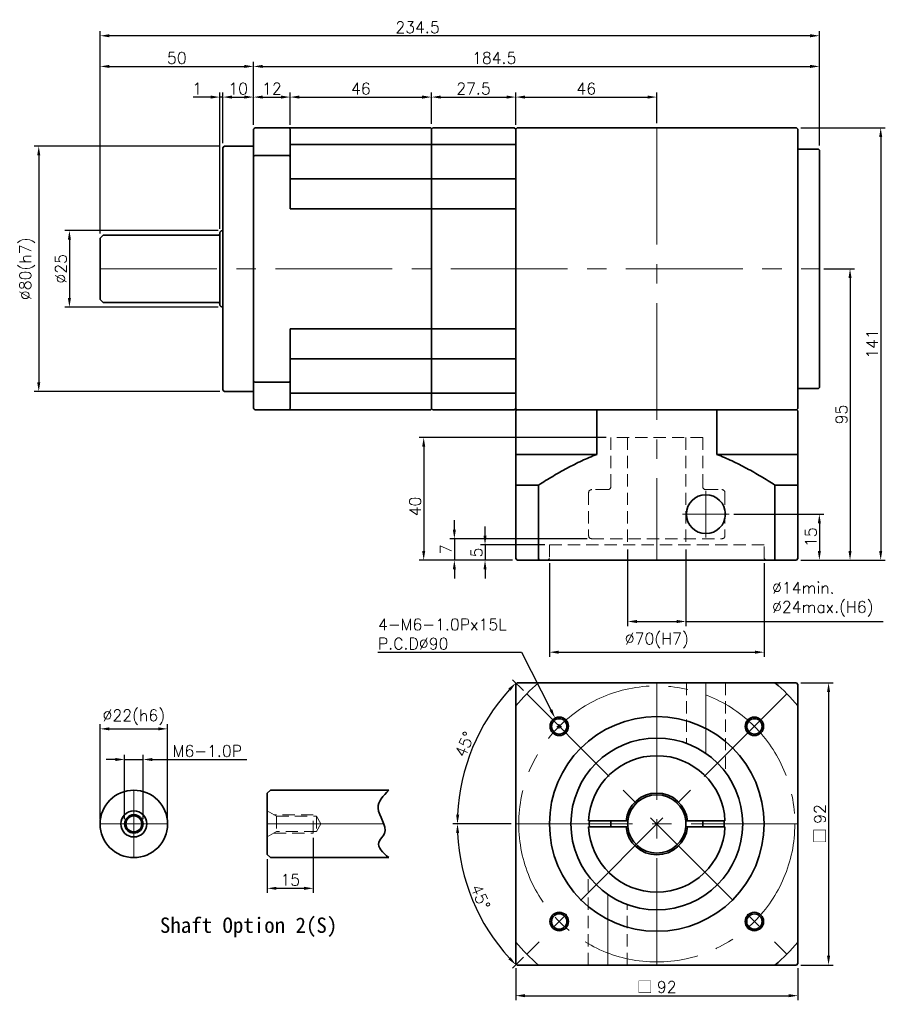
# Model space of a CAD drawing. Header units: millimetres. Extents: x -379 to 74, y -59 to 262.
# Tile 2 of 2: x -208 to 74, y -59 to 262. Entities that reach past the tile are written whole.
import ezdxf

# ---------------------------------------------------------------- set-up
doc = ezdxf.new("R2010")
doc.units = ezdxf.units.MM
doc.header["$LTSCALE"] = 2
doc.linetypes.add('CENTER2', pattern=[28.575, 19.05, -3.175, 3.175, -3.175])
doc.linetypes.add('JIS_02_2.0', pattern=[3, 2, -1])
doc.layers.get('0').update_dxf_attribs({"lineweight": 35})
for name, color, linetype, lineweight in [('DIM', 6, 'Continuous', 18), ('中心線', 1, 'CENTER2', 18), ('虛線', 5, 'JIS_02_2.0', 18)]:
    doc.layers.add(name, color=color, linetype=linetype, lineweight=lineweight)
doc.styles.get("Standard").update_dxf_attribs({"font": 'romans.shx'})
doc.dimstyles.new('R', dxfattribs={"dimscale": 1.5, "dimtxt": 2.5, "dimasz": 2, "dimexe": 1, "dimexo": 1, "dimgap": 0.6, "dimtad": 1, "dimtoh": 1, "dimdec": 4, "dimdsep": 46, "dimtxsty": 'Standard', "dimcen": 0.5, "dimdle": 1, "dimclrt": 7, "dimadec": 4, "dimazin": 2, "dimtfac": 1, "dimtdec": 4, "dimtofl": 0, "dimtmove": 0, "dimatfit": 3, "dimfxl": 0, "dimtolj": 1, "dimarcsym": 0})
doc.dimstyles.get("Standard").update_dxf_attribs({"dimscale": 1.5, "dimtxt": 2.5, "dimasz": 2, "dimexe": 1, "dimexo": 1, "dimgap": 0.6, "dimtad": 1, "dimdec": 4, "dimdsep": 46, "dimtxsty": 'Standard', "dimcen": 0.5, "dimdle": 1, "dimclrt": 7, "dimadec": 4, "dimazin": 2, "dimtfac": 1, "dimtdec": 4, "dimtofl": 0, "dimtmove": 0, "dimatfit": 3, "dimfxl": 0, "dimtolj": 1, "dimarcsym": 0})

# ---------------------------------------------------------------- blocks, each defined once
blk = doc.blocks.new('*D9')
at = {"layer": 'Defpoints', "color": 0, "transparency": 16777216}
for p in [(-131.5, 237), (-131.5, 226.5), (-141.5, 220.5)]:
    blk.add_point(p, dxfattribs=at)
at = {"layer": 'DIM', "color": 0, "lineweight": -2, "transparency": 16777216}
for p, q in [((-141.5, 222), (-141.5, 238.5)), ((-131.5, 228), (-131.5, 238.5)), ((-138.5, 237), (-134.5, 237))]:
    blk.add_line(p, q, dxfattribs=at)
at = {"layer": 'DIM', "color": 0, "transparency": 16777216}
for points in [[(-138.5, 237.5), (-138.5, 236.5), (-141.5, 237)], [(-134.5, 237.5), (-134.5, 236.5), (-131.5, 237)]]:
    blk.add_solid(points, dxfattribs=at)
at = {"layer": 'DIM', "color": 7, "transparency": 16777216, "insert": (-136.5, 239.77), "char_height": 3.75, "attachment_point": 5}
blk.add_mtext('\\A1;10', dxfattribs=at)
blk = doc.blocks.new('*D10')
at = {"layer": 'Defpoints', "color": 0, "transparency": 16777216}
for p in [(-119.5, 237), (-131.5, 226.5), (-119.5, 226.5)]:
    blk.add_point(p, dxfattribs=at)
at = {"layer": 'DIM', "color": 0, "lineweight": -2, "transparency": 16777216}
for p, q in [((-131.5, 228), (-131.5, 238.5)), ((-119.5, 228), (-119.5, 238.5)), ((-128.5, 237), (-122.5, 237))]:
    blk.add_line(p, q, dxfattribs=at)
at = {"layer": 'DIM', "color": 0, "transparency": 16777216}
for points in [[(-128.5, 237.5), (-128.5, 236.5), (-131.5, 237)], [(-122.5, 237.5), (-122.5, 236.5), (-119.5, 237)]]:
    blk.add_solid(points, dxfattribs=at)
at = {"layer": 'DIM', "color": 7, "transparency": 16777216, "insert": (-125.5, 239.77), "char_height": 3.75, "attachment_point": 5}
blk.add_mtext('\\A1;12', dxfattribs=at)
blk = doc.blocks.new('*D11')
at = {"layer": 'Defpoints', "color": 0, "transparency": 16777216}
for p in [(-181.5, 257), (53, 219.7), (-181.5, 191)]:
    blk.add_point(p, dxfattribs=at)
at = {"layer": 'DIM', "color": 0, "lineweight": -2, "transparency": 16777216}
for p, q in [((-181.5, 192.5), (-181.5, 258.5)), ((50, 257), (-178.5, 257)), ((53, 221.2), (53, 258.5))]:
    blk.add_line(p, q, dxfattribs=at)
at = {"layer": 'DIM', "color": 0, "transparency": 16777216}
for points in [[(-178.5, 257.5), (-178.5, 256.5), (-181.5, 257)], [(50, 257.5), (50, 256.5), (53, 257)]]:
    blk.add_solid(points, dxfattribs=at)
at = {"layer": 'DIM', "color": 7, "transparency": 16777216, "insert": (-78, 259.77), "char_height": 3.75, "attachment_point": 5}
blk.add_mtext('\\A1;234.5', dxfattribs=at)
blk = doc.blocks.new('*D12')
at = {"layer": 'Defpoints', "color": 0, "transparency": 16777216}
for p in [(45.5, 227), (45.5, 86), (73, 86)]:
    blk.add_point(p, dxfattribs=at)
at = {"layer": 'DIM', "color": 0, "lineweight": -2, "transparency": 16777216}
for p, q in [((47, 227), (74.5, 227)), ((73, 224), (73, 89)), ((47, 86), (74.5, 86))]:
    blk.add_line(p, q, dxfattribs=at)
at = {"layer": 'DIM', "color": 0, "transparency": 16777216}
for points in [[(72.5, 224), (73.5, 224), (73, 227)], [(72.5, 89), (73.5, 89), (73, 86)]]:
    blk.add_solid(points, dxfattribs=at)
at = {"layer": 'DIM', "color": 7, "transparency": 16777216, "insert": (70.22, 156.5), "char_height": 3.75, "attachment_point": 5, "rotation": 90}
blk.add_mtext('\\A1;141', dxfattribs=at)
blk = doc.blocks.new('*D13')
at = {"layer": 'Defpoints', "color": 0, "transparency": 16777216}
for p in [(-14.97, 126), (-76, 86), (-45.5, 86)]:
    blk.add_point(p, dxfattribs=at)
at = {"layer": 'DIM', "color": 0, "lineweight": -2, "transparency": 16777216}
for p, q in [((-16.47, 126), (-77.5, 126)), ((-76, 123), (-76, 89)), ((-47, 86), (-77.5, 86))]:
    blk.add_line(p, q, dxfattribs=at)
at = {"layer": 'DIM', "color": 0, "transparency": 16777216}
for points in [[(-76.5, 123), (-75.5, 123), (-76, 126)], [(-76.5, 89), (-75.5, 89), (-76, 86)]]:
    blk.add_solid(points, dxfattribs=at)
at = {"layer": 'DIM', "color": 7, "transparency": 16777216, "insert": (-78.78, 103.5), "char_height": 3.75, "attachment_point": 5, "rotation": 90}
blk.add_mtext('\\A1;40', dxfattribs=at)
blk = doc.blocks.new('*D14')
at = {"layer": 'Defpoints', "color": 0, "transparency": 16777216}
for p in [(-35, 91), (-56, 86), (-45.5, 86)]:
    blk.add_point(p, dxfattribs=at)
at = {"layer": 'DIM', "color": 0, "lineweight": -2, "transparency": 16777216}
for p, q in [((-56, 94), (-56, 97)), ((-36.5, 91), (-57.5, 91)), ((-56, 91), (-56, 86)), ((-47, 86), (-57.5, 86)), ((-56, 83), (-56, 80))]:
    blk.add_line(p, q, dxfattribs=at)
at = {"layer": 'DIM', "color": 0, "transparency": 16777216}
for points in [[(-56.5, 94), (-55.5, 94), (-56, 91)], [(-56.5, 83), (-55.5, 83), (-56, 86)]]:
    blk.add_solid(points, dxfattribs=at)
at = {"layer": 'DIM', "color": 7, "transparency": 16777216, "insert": (-58.78, 88.5), "char_height": 3.75, "attachment_point": 5, "rotation": 90}
blk.add_mtext('\\A1;5', dxfattribs=at)
blk = doc.blocks.new('*D15')
at = {"layer": 'Defpoints', "color": 0, "transparency": 16777216}
for p in [(23.62, 101), (45.5, 86), (53, 86)]:
    blk.add_point(p, dxfattribs=at)
at = {"layer": 'DIM', "color": 0, "lineweight": -2, "transparency": 16777216}
for p, q in [((25.12, 101), (54.5, 101)), ((53, 98), (53, 89)), ((47, 86), (54.5, 86))]:
    blk.add_line(p, q, dxfattribs=at)
at = {"layer": 'DIM', "color": 0, "transparency": 16777216}
for points in [[(52.5, 98), (53.5, 98), (53, 101)], [(52.5, 89), (53.5, 89), (53, 86)]]:
    blk.add_solid(points, dxfattribs=at)
at = {"layer": 'DIM', "color": 7, "transparency": 16777216, "insert": (50.22, 93.5), "char_height": 3.75, "attachment_point": 5, "rotation": 90}
blk.add_mtext('\\A1;15', dxfattribs=at)
blk = doc.blocks.new('*D16')
at = {"layer": 'Defpoints', "color": 0, "transparency": 16777216}
for p in [(-141.5, 237), (-141.5, 220.5), (-142.5, 192.5)]:
    blk.add_point(p, dxfattribs=at)
at = {"layer": 'DIM', "color": 0, "lineweight": -2, "transparency": 16777216}
for p, q in [((-142.5, 194), (-142.5, 238.5)), ((-141.5, 222), (-141.5, 238.5)), ((-145.5, 237), (-151.19, 237)), ((-141.5, 237), (-142.5, 237)), ((-138.5, 237), (-135.5, 237))]:
    blk.add_line(p, q, dxfattribs=at)
at = {"layer": 'DIM', "color": 0, "transparency": 16777216}
for points in [[(-145.5, 237.5), (-145.5, 236.5), (-142.5, 237)], [(-138.5, 237.5), (-138.5, 236.5), (-141.5, 237)]]:
    blk.add_solid(points, dxfattribs=at)
at = {"layer": 'DIM', "color": 7, "transparency": 16777216, "insert": (-149.85, 239.77), "char_height": 3.75, "attachment_point": 5}
blk.add_mtext('\\A1;1', dxfattribs=at)
blk = doc.blocks.new('*D17')
at = {"layer": 'Defpoints', "color": 0, "transparency": 16777216}
for p in [(-141.5, 193.5), (-191.5, 168.5), (-141.5, 168.5)]:
    blk.add_point(p, dxfattribs=at)
at = {"layer": 'DIM', "color": 0, "lineweight": -2, "transparency": 16777216}
for p, q in [((-143, 193.5), (-193, 193.5)), ((-191.5, 190.5), (-191.5, 171.5)), ((-143, 168.5), (-193, 168.5))]:
    blk.add_line(p, q, dxfattribs=at)
at = {"layer": 'DIM', "color": 0, "transparency": 16777216}
for points in [[(-192, 190.5), (-191, 190.5), (-191.5, 193.5)], [(-192, 171.5), (-191, 171.5), (-191.5, 168.5)]]:
    blk.add_solid(points, dxfattribs=at)
at = {"layer": 'DIM', "color": 7, "transparency": 16777216, "insert": (-194.28, 181), "char_height": 3.75, "attachment_point": 5, "rotation": 90}
blk.add_mtext('\\A1;%%c25', dxfattribs=at)
blk = doc.blocks.new('*D18')
at = {"layer": 'Defpoints', "color": 0, "transparency": 16777216}
for p in [(-141, 221), (-201.5, 141), (-141, 141)]:
    blk.add_point(p, dxfattribs=at)
at = {"layer": 'DIM', "color": 0, "lineweight": -2, "transparency": 16777216}
for p, q in [((-142.5, 221), (-203, 221)), ((-201.5, 218), (-201.5, 144)), ((-142.5, 141), (-203, 141))]:
    blk.add_line(p, q, dxfattribs=at)
at = {"layer": 'DIM', "color": 0, "transparency": 16777216}
for points in [[(-202, 218), (-201, 218), (-201.5, 221)], [(-202, 144), (-201, 144), (-201.5, 141)]]:
    blk.add_solid(points, dxfattribs=at)
at = {"layer": 'DIM', "color": 7, "transparency": 16777216, "insert": (-205.26, 181), "char_height": 3.75, "attachment_point": 5, "rotation": 90}
blk.add_mtext('\\A1;%%c80(h7)', dxfattribs=at)
blk = doc.blocks.new('*D21')
at = {"layer": 'Defpoints', "color": 0, "transparency": 16777216}
for p in [(-33.18, 34.5), (-30.46, 29.15)]:
    blk.add_point(p, dxfattribs=at)
at = {"layer": 'DIM', "color": 0, "lineweight": -2, "transparency": 16777216}
for p, q in [((-90.91, 56), (-44.12, 56)), ((-44.12, 56), (-34.54, 37.17)), ((-31.82, 31.07), (-31.82, 32.57)), ((-32.57, 31.82), (-31.07, 31.82))]:
    blk.add_line(p, q, dxfattribs=at)
at = {"layer": 'DIM', "color": 0, "transparency": 16777216}
blk.add_solid([(-34.09, 37.4), (-34.98, 36.95), (-33.18, 34.5)], dxfattribs=at)
at = {"layer": 'DIM', "color": 7, "transparency": 16777216, "insert": (-90.91, 66.9), "char_height": 3.75, "attachment_point": 1}
blk.add_mtext('\\A1;4-M6-1.0Px15L\\PP.C.D%%C90', dxfattribs=at)
blk = doc.blocks.new('*D22')
at = {"layer": 'Defpoints', "color": 0, "transparency": 16777216}
for p in [(-9.5, 91), (9.5, 91), (9.5, 66)]:
    blk.add_point(p, dxfattribs=at)
at = {"layer": 'DIM', "color": 0, "lineweight": -2, "transparency": 16777216}
for p, q in [((-9.5, 89.5), (-9.5, 64.5)), ((9.5, 89.5), (9.5, 64.5)), ((-6.5, 66), (6.5, 66)), ((9.5, 66), (73.82, 66))]:
    blk.add_line(p, q, dxfattribs=at)
at = {"layer": 'DIM', "color": 0, "transparency": 16777216}
for points in [[(-6.5, 66.5), (-6.5, 65.5), (-9.5, 66)], [(6.5, 66.5), (6.5, 65.5), (9.5, 66)]]:
    blk.add_solid(points, dxfattribs=at)
at = {"layer": 'DIM', "color": 7, "transparency": 16777216, "insert": (37.56, 78.86), "char_height": 3.75, "attachment_point": 1}
blk.add_mtext('\\A1;%%C14min.\\P%%C24max.(H6)', dxfattribs=at)
blk = doc.blocks.new('*D23')
at = {"layer": 'Defpoints', "color": 0, "transparency": 16777216}
for p in [(-35, 86.5), (35, 86.5), (35, 56)]:
    blk.add_point(p, dxfattribs=at)
at = {"layer": 'DIM', "color": 0, "lineweight": -2, "transparency": 16777216}
for p, q in [((-35, 85), (-35, 54.5)), ((35, 85), (35, 54.5)), ((-32, 56), (32, 56))]:
    blk.add_line(p, q, dxfattribs=at)
at = {"layer": 'DIM', "color": 0, "transparency": 16777216}
for points in [[(-32, 56.5), (-32, 55.5), (-35, 56)], [(32, 56.5), (32, 55.5), (35, 56)]]:
    blk.add_solid(points, dxfattribs=at)
at = {"layer": 'DIM', "color": 7, "transparency": 16777216, "insert": (0, 59.76), "char_height": 3.75, "attachment_point": 5}
blk.add_mtext('\\A1;%%c70(H7)', dxfattribs=at)
blk = doc.blocks.new('*D31')
at = {"layer": 'Defpoints', "color": 0, "transparency": 16777216}
for p in [(53, 247), (-131.5, 226.5), (53, 219.7)]:
    blk.add_point(p, dxfattribs=at)
at = {"layer": 'DIM', "color": 0, "lineweight": -2, "transparency": 16777216}
for p, q in [((-131.5, 228), (-131.5, 248.5)), ((53, 221.2), (53, 248.5)), ((-128.5, 247), (50, 247))]:
    blk.add_line(p, q, dxfattribs=at)
at = {"layer": 'DIM', "color": 0, "transparency": 16777216}
for points in [[(-128.5, 247.5), (-128.5, 246.5), (-131.5, 247)], [(50, 247.5), (50, 246.5), (53, 247)]]:
    blk.add_solid(points, dxfattribs=at)
at = {"layer": 'DIM', "color": 7, "transparency": 16777216, "insert": (-53, 249.77), "char_height": 3.75, "attachment_point": 5}
blk.add_mtext('\\A1;184.5', dxfattribs=at)
blk = doc.blocks.new('*D32')
at = {"layer": 'Defpoints', "color": 0, "transparency": 16777216}
for p in [(53, 181), (45.5, 86), (63, 86)]:
    blk.add_point(p, dxfattribs=at)
at = {"layer": 'DIM', "color": 0, "lineweight": -2, "transparency": 16777216}
for p, q in [((54.5, 181), (64.5, 181)), ((63, 178), (63, 89)), ((47, 86), (64.5, 86))]:
    blk.add_line(p, q, dxfattribs=at)
at = {"layer": 'DIM', "color": 0, "transparency": 16777216}
for points in [[(62.5, 178), (63.5, 178), (63, 181)], [(62.5, 89), (63.5, 89), (63, 86)]]:
    blk.add_solid(points, dxfattribs=at)
at = {"layer": 'DIM', "color": 7, "transparency": 16777216, "insert": (60.22, 133.5), "char_height": 3.75, "attachment_point": 5, "rotation": 90}
blk.add_mtext('\\A1;95', dxfattribs=at)
blk = doc.blocks.new('*D33')
at = {"layer": 'Defpoints', "color": 0, "transparency": 16777216}
for p in [(-21.23, 93), (-66, 86), (-45.5, 86)]:
    blk.add_point(p, dxfattribs=at)
at = {"layer": 'DIM', "color": 0, "lineweight": -2, "transparency": 16777216}
for p, q in [((-66, 96), (-66, 99)), ((-22.73, 93), (-67.5, 93)), ((-66, 93), (-66, 86)), ((-47, 86), (-67.5, 86)), ((-66, 83), (-66, 80))]:
    blk.add_line(p, q, dxfattribs=at)
at = {"layer": 'DIM', "color": 0, "transparency": 16777216}
for points in [[(-66.5, 96), (-65.5, 96), (-66, 93)], [(-66.5, 83), (-65.5, 83), (-66, 86)]]:
    blk.add_solid(points, dxfattribs=at)
at = {"layer": 'DIM', "color": 7, "transparency": 16777216, "insert": (-68.78, 89.5), "char_height": 3.75, "attachment_point": 5, "rotation": 90}
blk.add_mtext('\\A1;7', dxfattribs=at)
blk = doc.blocks.new('*D34')
at = {"layer": 'Defpoints', "color": 0, "transparency": 16777216}
for p in [(45.5, 46), (45.5, -46), (56, -46)]:
    blk.add_point(p, dxfattribs=at)
at = {"layer": 'DIM', "color": 0, "lineweight": -2, "transparency": 16777216}
for p, q in [((47, 46), (57.5, 46)), ((56, 43), (56, -43)), ((47, -46), (57.5, -46))]:
    blk.add_line(p, q, dxfattribs=at)
at = {"layer": 'DIM', "color": 0, "transparency": 16777216}
for points in [[(55.5, 43), (56.5, 43), (56, 46)], [(55.5, -43), (56.5, -43), (56, -46)]]:
    blk.add_solid(points, dxfattribs=at)
at = {"layer": 'DIM', "color": 7, "transparency": 16777216, "insert": (53.22, 0), "char_height": 3.75, "attachment_point": 5, "rotation": 90}
blk.add_mtext('\\A1;{\\fPMingLiU|b0|i0|c136|p18;□ }92', dxfattribs=at)
blk = doc.blocks.new('*D35')
at = {"layer": 'Defpoints', "color": 0, "transparency": 16777216}
for p in [(-46, -45.5), (46, -45.5), (46, -56)]:
    blk.add_point(p, dxfattribs=at)
at = {"layer": 'DIM', "color": 0, "lineweight": -2, "transparency": 16777216}
for p, q in [((-46, -47), (-46, -57.5)), ((46, -47), (46, -57.5)), ((-43, -56), (43, -56))]:
    blk.add_line(p, q, dxfattribs=at)
at = {"layer": 'DIM', "color": 0, "transparency": 16777216}
for points in [[(-43, -55.5), (-43, -56.5), (-46, -56)], [(43, -55.5), (43, -56.5), (46, -56)]]:
    blk.add_solid(points, dxfattribs=at)
at = {"layer": 'DIM', "color": 7, "transparency": 16777216, "insert": (0, -53.22), "char_height": 3.75, "attachment_point": 5}
blk.add_mtext('\\A1;{\\fPMingLiU|b0|i0|c136|p18;□ }92', dxfattribs=at)
blk = doc.blocks.new('*D36')
at = {"layer": 'Defpoints', "color": 0, "transparency": 16777216}
for p in [(-42.43, 42.43), (-56.29, 32.5), (-46, 0), (46, 0), (42.43, -42.43)]:
    blk.add_point(p, dxfattribs=at)
at = {"layer": 'DIM', "color": 0, "lineweight": -2, "transparency": 16777216}
for p, q in [((-43.49, 43.49), (-47.02, 47.02)), ((-47.5, 0), (-66.5, 0))]:
    blk.add_line(p, q, dxfattribs=at)
blk.add_arc((0, 0), 65, 137.6447, 177.3553, dxfattribs=at)
at = {"layer": 'DIM', "color": 0, "transparency": 16777216}
for points in [[(-48.4, 44.14), (-47.67, 43.45), (-45.96, 45.96)], [(-64.43, 2.99), (-65.43, 3.01), (-65, 0)]]:
    blk.add_solid(points, dxfattribs=at)
at = {"layer": 'DIM', "color": 7, "transparency": 16777216, "insert": (-62.62, 25.94), "char_height": 3.75, "attachment_point": 5, "rotation": 67.5}
blk.add_mtext('\\A1;45°', dxfattribs=at)
blk = doc.blocks.new('*D37')
at = {"layer": 'Defpoints', "color": 0, "transparency": 16777216}
for p in [(42.43, 42.43), (-46, 0), (46, 0), (-62.79, -16.82), (-42.43, -42.43)]:
    blk.add_point(p, dxfattribs=at)
at = {"layer": 'DIM', "color": 0, "lineweight": -2, "transparency": 16777216}
for p, q in [((-47.5, 0), (-66.5, 0)), ((-43.49, -43.49), (-47.02, -47.02))]:
    blk.add_line(p, q, dxfattribs=at)
blk.add_arc((0, 0), 65, 182.6447, 222.3553, dxfattribs=at)
at = {"layer": 'DIM', "color": 0, "transparency": 16777216}
for points in [[(-65.43, -3.01), (-64.43, -2.99), (-65, 0)], [(-47.67, -43.45), (-48.4, -44.14), (-45.96, -45.96)]]:
    blk.add_solid(points, dxfattribs=at)
at = {"layer": 'DIM', "color": 7, "transparency": 16777216, "insert": (-57.49, -23.81), "char_height": 3.75, "attachment_point": 5, "rotation": 292.5}
blk.add_mtext('\\A1;45°', dxfattribs=at)
blk = doc.blocks.new('*D38')
at = {"layer": 'Defpoints', "color": 0, "transparency": 16777216}
for p in [(-131.5, 247), (-131.5, 226.5), (-181.5, 191)]:
    blk.add_point(p, dxfattribs=at)
at = {"layer": 'DIM', "color": 0, "lineweight": -2, "transparency": 16777216}
for p, q in [((-181.5, 192.5), (-181.5, 248.5)), ((-131.5, 228), (-131.5, 248.5)), ((-178.5, 247), (-134.5, 247))]:
    blk.add_line(p, q, dxfattribs=at)
at = {"layer": 'DIM', "color": 0, "transparency": 16777216}
for points in [[(-178.5, 247.5), (-178.5, 246.5), (-181.5, 247)], [(-134.5, 247.5), (-134.5, 246.5), (-131.5, 247)]]:
    blk.add_solid(points, dxfattribs=at)
at = {"layer": 'DIM', "color": 7, "transparency": 16777216, "insert": (-156.5, 249.77), "char_height": 3.75, "attachment_point": 5}
blk.add_mtext('\\A1;50', dxfattribs=at)
blk = doc.blocks.new('*D39')
at = {"layer": 'Defpoints', "color": 0, "transparency": 16777216}
for p in [(-73.5, 237), (-119.5, 226.5), (-73.5, 226.8)]:
    blk.add_point(p, dxfattribs=at)
at = {"layer": 'DIM', "color": 0, "lineweight": -2, "transparency": 16777216}
for p, q in [((-119.5, 228), (-119.5, 238.5)), ((-73.5, 228.3), (-73.5, 238.5)), ((-116.5, 237), (-76.5, 237))]:
    blk.add_line(p, q, dxfattribs=at)
at = {"layer": 'DIM', "color": 0, "transparency": 16777216}
for points in [[(-116.5, 237.5), (-116.5, 236.5), (-119.5, 237)], [(-76.5, 237.5), (-76.5, 236.5), (-73.5, 237)]]:
    blk.add_solid(points, dxfattribs=at)
at = {"layer": 'DIM', "color": 7, "transparency": 16777216, "insert": (-96.5, 239.77), "char_height": 3.75, "attachment_point": 5}
blk.add_mtext('\\A1;46', dxfattribs=at)
blk = doc.blocks.new('*D40')
at = {"layer": 'Defpoints', "color": 0, "transparency": 16777216}
for p in [(-46, 237), (-73.5, 226.8), (-46, 226.5)]:
    blk.add_point(p, dxfattribs=at)
at = {"layer": 'DIM', "color": 0, "lineweight": -2, "transparency": 16777216}
for p, q in [((-73.5, 228.3), (-73.5, 238.5)), ((-46, 228), (-46, 238.5)), ((-70.5, 237), (-49, 237))]:
    blk.add_line(p, q, dxfattribs=at)
at = {"layer": 'DIM', "color": 0, "transparency": 16777216}
for points in [[(-70.5, 237.5), (-70.5, 236.5), (-73.5, 237)], [(-49, 237.5), (-49, 236.5), (-46, 237)]]:
    blk.add_solid(points, dxfattribs=at)
at = {"layer": 'DIM', "color": 7, "transparency": 16777216, "insert": (-59.75, 239.77), "char_height": 3.75, "attachment_point": 5}
blk.add_mtext('\\A1;27.5', dxfattribs=at)
blk = doc.blocks.new('*D41')
at = {"layer": 'Defpoints', "color": 0, "transparency": 16777216}
for p in [(0, 237), (-46, 226.5), (0, 227)]:
    blk.add_point(p, dxfattribs=at)
at = {"layer": 'DIM', "color": 0, "lineweight": -2, "transparency": 16777216}
for p, q in [((-46, 228), (-46, 238.5)), ((0, 228.5), (0, 238.5)), ((-43, 237), (-3, 237))]:
    blk.add_line(p, q, dxfattribs=at)
at = {"layer": 'DIM', "color": 0, "transparency": 16777216}
for points in [[(-43, 237.5), (-43, 236.5), (-46, 237)], [(-3, 237.5), (-3, 236.5), (0, 237)]]:
    blk.add_solid(points, dxfattribs=at)
at = {"layer": 'DIM', "color": 7, "transparency": 16777216, "insert": (-23, 239.77), "char_height": 3.75, "attachment_point": 5}
blk.add_mtext('\\A1;46', dxfattribs=at)
blk = doc.blocks.new('A-90HL-510')
at = {"color": 0}
for p, q in [((-46, -0.3), (-45.7, 0)), ((-45.7, 0), (45.7, 0)), ((-19.6, -0.3), (-19.53, 0)), ((19.6, -0.3), (19.53, 0)), ((45.7, 0), (46, -0.3)), ((-46, -14.5), (-46, -0.3)), ((-19.6, -0.3), (-19.6, -14.5)), ((19.6, -14.5), (19.6, -0.3)), ((46, -0.3), (46, -14.5)), ((-19.6, -14.5), (-46, -14.5)), ((19.6, -14.5), (46, -14.5)), ((-46, -24.5), (-38.52, -24.5)), ((-46, -48.5), (-46, -24.5)), ((-38.52, -24.5), (-38.52, -48.5)), ((38.52, -48.5), (38.52, -24.5)), ((38.52, -24.5), (46, -24.5)), ((46, -24.5), (46, -48.5)), ((-46, -48.5), (-45.5, -49)), ((45.5, -49), (-45.5, -49)), ((-38.52, -48.5), (-38.34, -49)), ((38.52, -48.5), (38.34, -49)), ((45.5, -49), (46, -48.5))]:
    blk.add_line(p, q, dxfattribs=at)
for points, knots in [([(-46, -24.5), (-46, -23.55), (-46, -21.66), (-46, -19.02), (-46, -16.57), (-46, -15.19), (-46, -14.5)], [0, 0, 0, 0, 0.248952, 0.497878, 0.748971, 1, 1, 1, 1]), ([(-19.6, -14.5), (-21.24, -15.18), (-24.52, -16.55), (-29.28, -18.99), (-33.96, -21.63), (-37, -23.54), (-38.52, -24.5)], [0, 0, 0, 0, 0.2486292, 0.4973207, 0.7486467, 1, 1, 1, 1]), ([(38.52, -24.5), (37.02, -23.55), (34.01, -21.66), (29.34, -19.02), (24.57, -16.57), (21.25, -15.19), (19.6, -14.5)], [0, 0, 0, 0, 0.248952, 0.497878, 0.748971, 1, 1, 1, 1]), ([(46, -14.5), (46, -15.18), (46, -16.55), (46, -18.99), (46, -21.63), (46, -23.54), (46, -24.5)], [0, 0, 0, 0, 0.248629, 0.497321, 0.748647, 1, 1, 1, 1])]:
    blk.add_open_spline(points, degree=3, knots=knots, dxfattribs=at)
blk = doc.blocks.new('A-90H2-111')
at = {"color": 0}
for p, q in [((0, 40.5), (27.3, 40.5)), ((27.3, 29.32), (0, 29.32)), ((27.3, 19.6), (0, 19.6)), ((0, -19.6), (27.3, -19.6)), ((27.3, -29.32), (0, -29.32)), ((0, -40.5), (27.3, -40.5))]:
    blk.add_line(p, q, dxfattribs=at)
blk.add_lwpolyline([(0, -45.5), (0, 45.5), (0.5, 46), (27, 46), (27.5, 45.5), (27.5, -45.5), (27, -46), (0.5, -46)], close=True, dxfattribs=at)
blk = doc.blocks.new('*D46')
at = {"layer": 'Defpoints', "color": 0, "transparency": 16777216}
for p in [(-112, -3), (-127, -10), (-112, -21)]:
    blk.add_point(p, dxfattribs=at)
at = {"layer": 'DIM', "color": 0, "lineweight": -2, "transparency": 16777216}
for p, q in [((-112, -4.5), (-112, -22.5)), ((-127, -11.5), (-127, -22.5)), ((-124, -21), (-115, -21))]:
    blk.add_line(p, q, dxfattribs=at)
at = {"layer": 'DIM', "color": 0, "transparency": 16777216}
for points in [[(-124, -20.5), (-124, -21.5), (-127, -21)], [(-115, -20.5), (-115, -21.5), (-112, -21)]]:
    blk.add_solid(points, dxfattribs=at)
at = {"layer": 'DIM', "color": 7, "transparency": 16777216, "insert": (-119.5, -18.22), "char_height": 3.75, "attachment_point": 5}
blk.add_mtext('\\A1;15', dxfattribs=at)
blk = doc.blocks.new('*D47')
at = {"layer": 'Defpoints', "color": 0, "transparency": 16777216}
for p in [(-159.5, 31), (-159.5, 0), (-181.5, 0)]:
    blk.add_point(p, dxfattribs=at)
at = {"layer": 'DIM', "color": 0, "lineweight": -2, "transparency": 16777216}
for p, q in [((-181.5, 1.5), (-181.5, 32.5)), ((-159.5, 1.5), (-159.5, 32.5)), ((-178.5, 31), (-162.5, 31))]:
    blk.add_line(p, q, dxfattribs=at)
at = {"layer": 'DIM', "color": 0, "transparency": 16777216}
for points in [[(-178.5, 31.5), (-178.5, 30.5), (-181.5, 31)], [(-162.5, 31.5), (-162.5, 30.5), (-159.5, 31)]]:
    blk.add_solid(points, dxfattribs=at)
at = {"layer": 'DIM', "color": 7, "transparency": 16777216, "insert": (-170.5, 34.76), "char_height": 3.75, "attachment_point": 5}
blk.add_mtext('\\A1;%%C22(h6)', dxfattribs=at)
blk = doc.blocks.new('*D48')
at = {"layer": 'Defpoints', "color": 0, "transparency": 16777216}
for p in [(-167.5, 21), (-173.5, 0), (-167.5, 0)]:
    blk.add_point(p, dxfattribs=at)
at = {"layer": 'DIM', "color": 0, "lineweight": -2, "transparency": 16777216}
for p, q in [((-173.5, 1.5), (-173.5, 22.5)), ((-167.5, 1.5), (-167.5, 22.5)), ((-176.5, 21), (-179.5, 21)), ((-173.5, 21), (-167.5, 21)), ((-164.5, 21), (-133.66, 21))]:
    blk.add_line(p, q, dxfattribs=at)
at = {"layer": 'DIM', "color": 0, "transparency": 16777216}
for points in [[(-176.5, 21.5), (-176.5, 20.5), (-173.5, 21)], [(-164.5, 21.5), (-164.5, 20.5), (-167.5, 21)]]:
    blk.add_solid(points, dxfattribs=at)
at = {"layer": 'DIM', "color": 7, "transparency": 16777216, "insert": (-146.53, 23.78), "char_height": 3.75, "attachment_point": 5}
blk.add_mtext('\\A1;M6-1.0P', dxfattribs=at)

msp = doc.modelspace()

# ---------------------------------------------------------------- linework, layer by layer
at = {"color": 0}
for p, q in [((-131.5, 217.76955), (-131.5, 226.5)), ((-131, 227), (-120, 227)), ((-120, 227), (-73.7, 227)), ((-119.5, 217.76955), (-119.5, 226.5)), ((-73.5, 226.8), (-73.5, 226.5)), ((-73.5, 226.8), (-73.5, 135.2)), ((-73.5, 201.24327), (-73.5, 226.5)), ((-73.5, 226.5), (-73.5, 135.5)), ((-73.5, 226.5), (-73.5, 135.5)), ((-46, 226.5), (-45.5, 227)), ((-46, 226.5), (-46, 135.5)), ((-45.5, 227), (45.5, 227)), ((45.5, 227), (46, 226.5)), ((46, 226.5), (46, 135.5)), ((-141, 221), (-141.50001, 220.5)), ((-141.50001, 141.5), (-141.50001, 220.5)), ((-131.5, 221), (-141, 221)), ((-73.7, 221.49934), (-119.5, 221.49934)), ((-73.5, 221.43034), (-73.7, 221.49934)), ((-46.2, 221.49934), (-46, 221.43034)), ((52.7, 220), (46, 220)), ((53, 219.7), (52.7, 220)), ((53, 219.7), (53, 153.63497)), ((-131.5, 144.23045), (-131.5, 217.76955)), ((-120, 217.94591), (-131, 217.94591)), ((-119.5, 200.59592), (-119.5, 217.76955)), ((-119.5, 210.3224), (-73.7, 210.3224)), ((-73.7, 210.3224), (-73.5, 210.07623)), ((-46, 210.07623), (-46.2, 210.3224)), ((-73.7, 200.59592), (-119.5, 200.59592)), ((-73.5, 201.24327), (-73.5, 200.55505)), ((-73.5, 200.55505), (-73.5, 161.44495)), ((-180.5, 192), (-181.5, 191)), ((-181.5, 181), (-181.5, 191)), ((-142.9, 192), (-180.5, 192)), ((-181.5, 171), (-181.5, 181)), ((-181.5, 171), (-180.5, 170)), ((-180.5, 170), (-142.9, 170)), ((-119.5, 161.40408), (-73.7, 161.40408)), ((-119.5, 144.23045), (-119.5, 161.40408)), ((-73.5, 161.44495), (-73.5, 160.75673)), ((-73.5, 161.44495), (-73.5, 160.75673)), ((-73.5, 135.5), (-73.5, 160.75673)), ((-46, 161.44495), (-46, 160.75673)), ((-73.7, 151.6776), (-119.5, 151.6776)), ((-73.5, 151.92377), (-73.7, 151.6776)), ((-73.5, 151.92377), (-73.7, 151.6776)), ((-46, 151.92377), (-46.2, 151.6776)), ((53, 153.63497), (53, 142.3)), ((-141.50001, 141.5), (-141, 141)), ((-131.5, 135.5), (-131.5, 144.23045)), ((-131, 144.05409), (-120, 144.05409)), ((-119.5, 135.5), (-119.5, 144.23045)), ((46, 142), (52.7, 142)), ((52.7, 142), (53, 142.3)), ((-141, 141), (-131.5, 141)), ((-119.5, 140.50066), (-73.7, 140.50066)), ((-73.7, 140.50066), (-73.5, 140.56965)), ((-73.7, 140.50066), (-73.5, 140.56965)), ((-46.2, 140.50066), (-46, 140.56965)), ((-120, 135), (-131, 135)), ((-73.7, 135), (-120, 135)), ((-73.5, 135.5), (-73.5, 135.2)), ((-45.5, 135), (-46, 135.5)), ((-45.5, 135), (-46, 135.5)), ((-46, 135.5), (-45.5, 135)), ((-46, 135.5), (-45.5, 135)), ((-45.5, 135), (45.5, 135)), ((46, 135.5), (45.5, 135)), ((-45.5, 46), (-46, 45.5)), ((-46, 38.52272), (-46, 45.5)), ((-45.5, 46), (-38.52272, 46)), ((-38.52272, 46), (38.52272, 46)), ((38.52272, 46), (45.5, 46)), ((46, 45.5), (45.5, 46)), ((46, 45.5), (46, 38.52272)), ((-46, -38.52272), (-46, 38.52272)), ((46, 38.52272), (46, -38.52272)), ((-127, 10), (-126, 11)), ((-127, -10), (-127, 10)), ((-126, 11), (-87.4, 11)), ((-21.97717, 1.00215), (-22, 0)), ((-22, 0), (-21.97701, -1.00548)), ((-21.22646, 1), (-10.02761, 1)), ((-10.02761, 1), (-9.44722, 1)), ((9.44722, 1), (10.02761, 1)), ((10.02761, 1), (21.22645, 1)), ((21.97702, -1.00521), (21.97714, 1.00252)), ((-10.02761, -1), (-21.22646, -1)), ((-9.44722, -1), (-10.02761, -1)), ((10.02761, -1), (9.44722, -1)), ((21.22645, -1), (10.02761, -1)), ((-126, -11), (-127, -10)), ((-87.4, -11), (-126, -11)), ((-46, -45.5), (-46, -38.52272)), ((46, -38.52272), (46, -45.5)), ((-45.5, -46), (-46, -45.5)), ((-38.52272, -46), (-45.5, -46)), ((38.52272, -46), (-38.52272, -46)), ((45.5, -46), (38.52272, -46)), ((45.5, -46), (46, -45.5))]:
    msp.add_line(p, q, dxfattribs=at)
for centre, radius in [((16, 101), 6.35), ((0, 0), 35), ((-31.81761, 31.822), 3), ((-31.81936, 31.82025), 2.5), ((31.822, 31.81761), 3), ((31.82025, 31.81936), 2.5), ((0, 0), 28), ((-170.5, 0), 11), ((-170.5, 0), 4.25), ((-170.5, 0), 3), ((-170.5, 0), 2.6), ((-31.822, -31.81761), 3), ((31.81761, -31.822), 3), ((-31.82025, -31.81936), 2.5), ((31.81936, -31.82025), 2.5)]:
    msp.add_circle(centre, radius, dxfattribs=at)
for centre, radius, start, end in [((-142.9, 192.4), 0.4, 270, 359.9999993), ((-142.9, 169.6), 0.4, 0.0000007, 90), ((0, 0), 60, 129.9445052, 140.0554948), ((0, 0), 60, 39.9445052, 50.0554948), ((0, 0), 22.25, 2.5759589, 177.4240411), ((0, 0), 10.07735, 5.6949724, 174.3050276), ((0, 0), 9.5, 6.0423284, 173.9576716), ((0, 0), 15, 176.1774463, 183.8225537), ((0, 0), 9.5, 173.9576716, 186.0423284), ((0, 0), 9.5, 353.9576716, 6.0423284), ((0, 0), 15, 356.1774463, 3.8225537), ((0, 0), 22.25, 182.5759589, 270), ((0, 0), 10.07735, 185.6949724, 354.3050276), ((0, 0), 9.5, 186.0423284, 353.9576716), ((0, 0), 22.25, 270, 357.4240411), ((0, 0), 60, 219.9445052, 230.0554948), ((0, 0), 60, 309.9445052, 320.0554948)]:
    msp.add_arc(centre, radius, start, end, dxfattribs=at)
for points in [[(-131, 227), (-131.16669, 226.83331), (-131.33336, 226.66664), (-131.5, 226.5)], [(-120, 227), (-119.83331, 226.83331), (-119.66664, 226.66664), (-119.5, 226.5)], [(-73.7, 227), (-73.63333, 226.93333), (-73.56667, 226.86666), (-73.5, 226.8)], [(-131, 217.94591), (-131.16669, 217.88725), (-131.33336, 217.82847), (-131.5, 217.76955)], [(-119.5, 217.76955), (-119.66664, 217.82847), (-119.83331, 217.88725), (-120, 217.94591)], [(-73.7, 200.59592), (-73.63333, 200.58231), (-73.56667, 200.56869), (-73.5, 200.55505)], [(-46.2, 200.59592), (-46.13333, 200.58231), (-46.06667, 200.56869), (-46, 200.55505)], [(-73.7, 161.40408), (-73.63333, 161.41769), (-73.56667, 161.43131), (-73.5, 161.44495)], [(-73.7, 161.40408), (-73.63333, 161.41769), (-73.56667, 161.43131), (-73.5, 161.44495)], [(-46.2, 161.40408), (-46.13333, 161.41769), (-46.06667, 161.43131), (-46, 161.44495)], [(-131, 144.05409), (-131.16669, 144.11275), (-131.33336, 144.17153), (-131.5, 144.23045)], [(-120, 144.05409), (-119.83331, 144.11275), (-119.66664, 144.17153), (-119.5, 144.23045)], [(-131, 135), (-131.16669, 135.16669), (-131.33336, 135.33336), (-131.5, 135.5)], [(-119.5, 135.5), (-119.66664, 135.33336), (-119.83331, 135.16669), (-120, 135)], [(-73.7, 135), (-73.63333, 135.06667), (-73.56667, 135.13333), (-73.5, 135.2)], [(-73.7, 135), (-73.63333, 135.06667), (-73.56667, 135.13333), (-73.5, 135.2)]]:
    msp.add_open_spline(points, degree=3, dxfattribs=at)
for points, knots in [([(-141.50001, 193.5), (-141.6258, 193.48664), (-141.81931, 193.46609), (-142.05213, 193.3414), (-142.21234, 193.21233), (-142.3414, 193.05212), (-142.4661, 192.81931), (-142.48665, 192.6258), (-142.5, 192.5)], [0, 0, 0, 0, 0.2394533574, 0.3683600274, 0.4999995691, 0.6316379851, 0.760543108, 1, 1, 1, 1]), ([(-142.5, 192.5), (-142.5, 192.43134), (-142.5, 192.29608), (-142.5, 191.25729), (-142.5, 190.00762), (-142.5, 188.8395), (-142.5, 187.66299), (-142.5, 186.13529), (-142.5, 184.30403), (-142.5, 182.59804), (-142.5, 181.51033), (-142.5, 181)], [0, 0, 0, 0, 0.158181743, 0.311640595, 0.456446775, 0.523306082, 0.590136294, 0.711046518, 0.819191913, 0.915168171, 1, 1, 1, 1]), ([(-142.5, 181), (-142.5, 180.48967), (-142.5, 179.40196), (-142.5, 177.69598), (-142.5, 175.86468), (-142.5, 174.33694), (-142.5, 173.16021), (-142.5, 172.30148), (-142.5, 171.51634), (-142.5, 170.58413), (-142.5, 169.70293), (-142.5, 169.56832), (-142.5, 169.5)], [0, 0, 0, 0, 0.08481193, 0.180765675, 0.288885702, 0.409767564, 0.476611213, 0.543425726, 0.614643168, 0.688432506, 0.841855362, 1, 1, 1, 1]), ([(-142.5, 169.5), (-142.48665, 169.3742), (-142.4661, 169.18069), (-142.3414, 168.94787), (-142.21234, 168.78766), (-142.05213, 168.6586), (-141.81931, 168.53391), (-141.6258, 168.51336), (-141.50001, 168.5)], [0, 0, 0, 0, 0.239456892, 0.3683620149, 0.5000004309, 0.6316399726, 0.7605466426, 1, 1, 1, 1]), ([(-22.22752, 1), (-22.21647, 1), (-22.19437, 1), (-22.02206, 1), (-21.7684, 1), (-21.48688, 1), (-21.3006, 1), (-21.22646, 1)], [0, 0, 0, 0, 0.214416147, 0.428829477, 0.643333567, 0.85804848, 1, 1, 1, 1]), ([(21.22645, 1), (21.33909, 1), (21.56436, 1), (21.86456, 1), (22.09094, 1), (22.21054, 1), (22.2227, 1), (22.22751, 1)], [0, 0, 0, 0, 0.2149844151, 0.4299690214, 0.6448377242, 0.8594901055, 1, 1, 1, 1]), ([(-21.22646, -1), (-21.33909, -1), (-21.56437, -1), (-21.86456, -1), (-22.09094, -1), (-22.21055, -1), (-22.22271, -1), (-22.22752, -1)], [0, 0, 0, 0, 0.214981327, 0.429967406, 0.644837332, 0.859489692, 1, 1, 1, 1]), ([(22.22751, -1), (22.21647, -1), (22.19437, -1), (22.02206, -1), (21.7684, -1), (21.48688, -1), (21.30059, -1), (21.22645, -1)], [0, 0, 0, 0, 0.214414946, 0.42882825, 0.643334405, 0.858046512, 1, 1, 1, 1])]:
    msp.add_open_spline(points, degree=3, knots=knots, dxfattribs=at)
msp.add_spline([(-87.4, 11), (-90.85074, 5.17285), (-88.78748, -3.06986), (-90.65424, -6.01369), (-87.4, -11)], degree=3, dxfattribs=at)
at = {"layer": '中心線', "color": 0}
for p, q in [((0, 227), (0, 86)), ((-181.5, 181), (53, 181)), ((16, 108.62), (16, 93.38)), ((8.38, 101), (23.62, 101)), ((0, 46), (0, -46)), ((16, 46), (16, 22.97825)), ((-42.42641, 42.42641), (42.42641, -42.42641)), ((42.42641, 42.42641), (-42.42641, -42.42641)), ((-170.5, 11), (-170.5, -11)), ((-159.5, 0), (-181.5, 0)), ((-127, 0), (-88.96174, 0)), ((-46, 0), (46, 0)), ((-16, -46), (-16, -22.97825))]:
    msp.add_line(p, q, dxfattribs=at)
msp.add_circle((0, 0), 45, dxfattribs=at)
at = {"layer": '虛線', "color": 0}
for p, q in [((-9.5, 126), (-9.5, 91)), ((9.5, 126), (9.5, 91)), ((-35, 91), (-35, 86.5)), ((35, 91), (-35, 91)), ((35, 86.5), (35, 91)), ((-35.5, 86), (-35, 86.5)), ((35.5, 86), (35, 86.5)), ((9.65, 46), (9.65, 26.28455)), ((22.35, 46), (22.35, 16.86646)), ((-123.96892, 2.5), (-123.96892, -2.5)), ((-111, 2.5), (-111, -2.5)), ((-22.35, -46), (-22.35, -16.86646)), ((-9.65, -46), (-9.65, -26.28455))]:
    msp.add_line(p, q, dxfattribs=at)
for points in [[(14.96663, 126), (-14.96663, 126), (-14.96663, 110, -0.414213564), (-15.96663, 109), (-21.22752, 109, 0.414213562), (-22.22752, 108), (-22.22752, 94, 0.414213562), (-21.22752, 93), (21.22751, 93)], [(14.96663, 126), (14.96663, 110, 0.414213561), (15.96663, 109), (21.22751, 109, -0.414213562), (22.22751, 108), (22.22751, 94, -0.414213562), (21.22751, 93)]]:
    msp.add_lwpolyline(points, format="xyb", dxfattribs=at)
for points in [[(-127, 4.25), (-123.96892, 2.5), (-111, 2.5), (-109.55663, 0), (-111, -2.5), (-123.96892, -2.5), (-127, -4.25)], [(-124.83494, -3), (-112, -3), (-112, 3), (-124.83494, 3)]]:
    msp.add_lwpolyline(points, dxfattribs=at)

# ---------------------------------------------------------------- block references
at = {"color": 0}
for name, p in [('A-90H2-111', (-73.5, 181)), ('A-90HL-510', (0, 135))]:
    msp.add_blockref(name, p, dxfattribs=at)

# ---------------------------------------------------------------- texts
at = {"color": 0, "insert": (-162, -30.51773), "char_height": 5, "width": 72.4599233, "attachment_point": 1}
msp.add_mtext('{\\fDFKai-SB|b0|i0|c0|p65;Shaft Option \\fDFKai-SB|b0|i0|c136|p65;2\\fDFKai-SB|b0|i0|c0|p65;(\\fDFKai-SB|b0|i0|c136|p65;S\\fDFKai-SB|b0|i0|c0|p65;)}', dxfattribs=at)

# ---------------------------------------------------------------- dimensions: what is measured, and where the dimension line sits
at = {"layer": 'DIM', "color": 0}
for base, p1, p2, picture, middle in [((-181.5, 257), (53, 219.7), (-181.5, 191), '*D11', (-78, 257)), ((53, 247), (-131.5, 226.5), (53, 219.7), '*D31', (-53, 247)), ((-112, -21), (-127, -10), (-112, -3), '*D46', (-119.5, -21))]:
    dim = msp.add_linear_dim(base=base, p1=p1, p2=p2, dimstyle='Standard', dxfattribs=at)
    dim.commit()
    dim.dimension.update_dxf_attribs({"geometry": picture, "text_midpoint": middle, "dimtype": 160})
for base, p1, p2, picture, middle in [((-131.5, 247), (-181.5, 191), (-131.5, 226.5), '*D38', (-156.5, 249.775)), ((-131.5, 237), (-141.50001, 220.5), (-131.5, 226.5), '*D9', (-136.5, 239.775)), ((-119.5, 237), (-131.5, 226.5), (-119.5, 226.5), '*D10', (-125.5, 239.775)), ((-73.5, 237), (-119.5, 226.5), (-73.5, 226.8), '*D39', (-96.5, 239.775))]:
    dim = msp.add_linear_dim(base=base, p1=p1, p2=p2, dimstyle='Standard', dxfattribs=at)
    dim.commit()
    dim.dimension.update_dxf_attribs({"geometry": picture, "text_midpoint": middle})
dim = msp.add_linear_dim(base=(-141.50001, 237), p1=(-142.5, 192.5), p2=(-141.50001, 220.5), dimstyle='Standard', override={"dimtofl": 1}, dxfattribs=at)
dim.commit()
dim.dimension.update_dxf_attribs({"geometry": '*D16', "text_midpoint": (-149.84643, 237), "dimtype": 160})
for base, p1, p2, picture, middle in [((-46, 237), (-73.5, 226.8), (-46, 226.5), '*D40', (-59.75, 239.775)), ((0, 237), (-46, 226.5), (0, 227), '*D41', (-23, 239.775))]:
    dim = msp.add_linear_dim(base=base, p1=p1, p2=p2, dimstyle='Standard', override={"dimtmove": 1}, dxfattribs=at)
    dim.commit()
    dim.dimension.update_dxf_attribs({"geometry": picture, "text_midpoint": middle})
for base, p1, p2, picture, middle in [((73, 86), (45.5, 227), (45.5, 86), '*D12', (73, 156.5)), ((63, 86), (53, 181), (45.5, 86), '*D32', (63, 133.5)), ((-76, 86), (-14.96663, 126), (-45.50004, 86), '*D13', (-76, 103.50002))]:
    dim = msp.add_linear_dim(base=base, p1=p1, p2=p2, angle=90, dimstyle='Standard', dxfattribs=at)
    dim.commit()
    dim.dimension.update_dxf_attribs({"geometry": picture, "text_midpoint": middle, "dimtype": 160})
dim = msp.add_linear_dim(base=(-201.5, 141), p1=(-141, 221), p2=(-141, 141), angle=90, text='<>(h7)', dimstyle='Standard', override={"dimpost": '%%c<>'}, dxfattribs=at)
dim.commit()
dim.dimension.update_dxf_attribs({"geometry": '*D18', "text_midpoint": (-201.5, 181), "dimtype": 160})
dim = msp.add_linear_dim(base=(-191.5, 168.5), p1=(-141.50001, 193.5), p2=(-141.50001, 168.5), angle=90, dimstyle='Standard', override={"dimpost": '%%c<>'}, dxfattribs=at)
dim.commit()
dim.dimension.update_dxf_attribs({"geometry": '*D17', "text_midpoint": (-191.5, 181), "dimtype": 160})
dim = msp.add_linear_dim(base=(53, 86), p1=(23.62, 101), p2=(45.5, 86), angle=90, dimstyle='Standard', dxfattribs=at)
dim.commit()
dim.dimension.update_dxf_attribs({"geometry": '*D15', "text_midpoint": (50.225, 93.5)})
for base, p1, p2, picture, middle in [((-66, 86), (-21.22752, 93), (-45.50004, 86), '*D33', (-68.775, 89.5)), ((-56, 86), (-35, 91), (-45.5, 86), '*D14', (-58.775, 88.5))]:
    dim = msp.add_linear_dim(base=base, p1=p1, p2=p2, angle=90, dimstyle='Standard', override={"dimtofl": 1}, dxfattribs=at)
    dim.commit()
    dim.dimension.update_dxf_attribs({"geometry": picture, "text_midpoint": middle})
for base, p1, p2, text, override, picture, middle in [((9.5, 66), (-9.5, 91), (9.5, 91), '%%C14min.\\P%%C24max.(H6)', {"dimpost": '%%c<>'}, '*D22', (55.23679, 66)), ((35, 56), (-35, 86.5), (35, 86.5), '<>(H7)', {"dimpost": '%%c<>'}, '*D23', (0, 56)), ((-167.5, 21), (-173.5, 0), (-167.5, 0), 'M<>-1.0P', {"dimtofl": 1}, '*D48', (-146.52819, 21))]:
    dim = msp.add_linear_dim(base=base, p1=p1, p2=p2, text=text, dimstyle='Standard', override=override, dxfattribs=at)
    dim.commit()
    dim.dimension.update_dxf_attribs({"geometry": picture, "text_midpoint": middle, "dimtype": 160})
dim = msp.add_diameter_dim_2p(p1=(-30.45721, 29.14968), p2=(-33.178, 34.49785), text='4-M6-1.0Px15L\\PP.C.D%%C90', dimstyle='R', dxfattribs=at)
dim.commit()
dim.dimension.update_dxf_attribs({"geometry": '*D21', "text_midpoint": (-67.9655, 56.0044), "dimtype": 163})
for base, line1, line2, picture, middle in [((-56.29165, 32.5), ((-46, 0), (46, 0)), ((-42.42641, 42.42641), (42.42641, -42.42641)), '*D36', (-62.61594, 25.93637)), ((-62.78518, -16.82324), ((42.42641, 42.42641), (-42.42641, -42.42641)), ((-46, 0), (46, 0)), '*D37', (-57.48841, -23.81247))]:
    dim = msp.add_angular_dim_2l(base=base, line1=line1, line2=line2, dimstyle='Standard', dxfattribs=at)
    dim.commit()
    dim.dimension.update_dxf_attribs({"geometry": picture, "text_midpoint": middle})
dim = msp.add_linear_dim(base=(56, -46), p1=(45.5, 46), p2=(45.5, -46), angle=90, text='{\\fPMingLiU|b0|i0|c136|p18;□ }<>', dimstyle='Standard', dxfattribs=at)
dim.commit()
dim.dimension.update_dxf_attribs({"geometry": '*D34', "text_midpoint": (56, 0), "dimtype": 160})
for base, p1, p2, text, picture, middle in [((-159.5, 31), (-181.5, 0), (-159.5, 0), '%%C<>(h6)', '*D47', (-170.5, 31)), ((46, -56), (-46, -45.5), (46, -45.5), '{\\fPMingLiU|b0|i0|c136|p18;□ }<>', '*D35', (0, -56))]:
    dim = msp.add_linear_dim(base=base, p1=p1, p2=p2, text=text, dimstyle='Standard', dxfattribs=at)
    dim.commit()
    dim.dimension.update_dxf_attribs({"geometry": picture, "text_midpoint": middle, "dimtype": 160})

doc.saveas('drawing.dxf')
